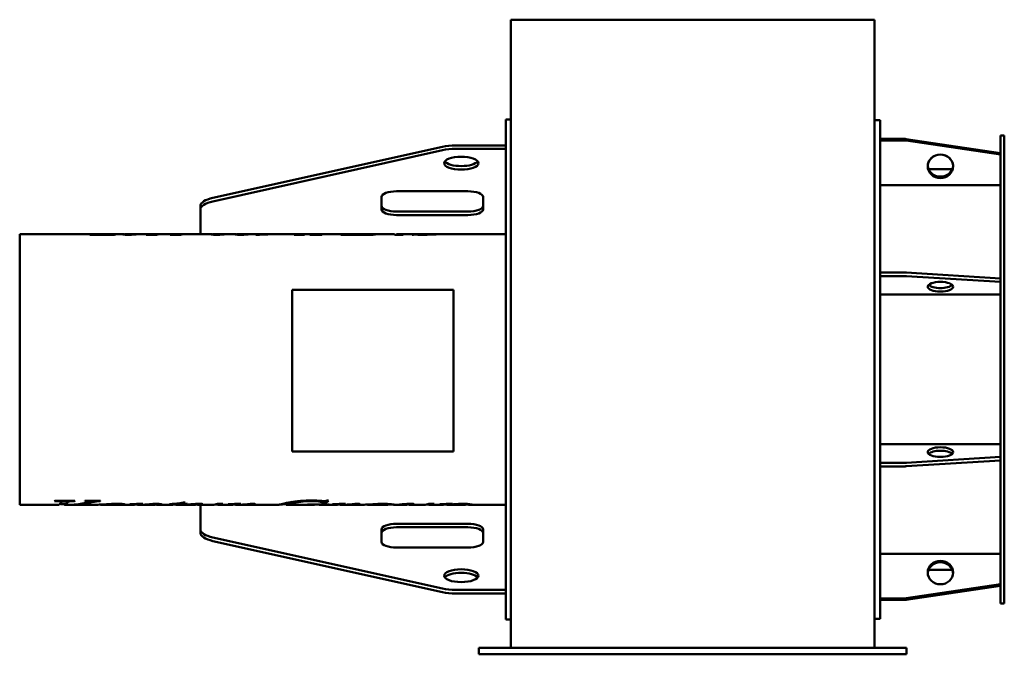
# Model space of a CAD drawing. Header units: millimetres. Extents: x 243 to 1017, y 196 to 695.
import ezdxf

# ---------------------------------------------------------------- set-up
doc = ezdxf.new("R2010")
doc.units = ezdxf.units.MM
doc.header["$LTSCALE"] = 3
doc.layers.add('Widoczne (ISO)', color=7, linetype='Continuous', lineweight=50)

msp = doc.modelspace()

# ---------------------------------------------------------------- linework, layer by layer
at = {"layer": 'Widoczne (ISO)'}
for p, q in [((629.05, 695), (629.05, 640.13)), ((915.05, 695), (629.05, 695)), ((915.05, 640.13), (915.05, 695)), ((629.05, 640.13), (629.05, 388.59)), ((915.05, 388.59), (915.05, 640.13)), ((625.05, 616.5), (625.05, 223.5)), ((625.05, 616.5), (629.05, 616.5)), ((919.55, 616), (915.05, 616)), ((919.55, 224), (919.55, 616)), ((1014.05, 236), (1014.05, 604)), ((1017.05, 604), (1014.05, 604)), ((1017.05, 236), (1017.05, 604)), ((625.05, 596.19), (585.55, 596.19)), ((939.07, 601.19), (919.55, 601.19)), ((919.55, 600.04), (939.07, 600.04)), ((1014.05, 590.11), (940.02, 601.12)), ((940.02, 599.97), (1014.05, 588.96)), ((394.83, 554.93), (575.33, 595.14)), ((575.33, 592.36), (394.83, 552.15)), ((625.05, 593.41), (585.55, 593.41)), ((957.49, 577.5), (976.11, 577.5)), ((539.32, 560.09), (595.32, 560.09)), ((1014.05, 564.94), (919.55, 564.94)), ((527.32, 545.85), (527.32, 555.59)), ((607.32, 555.59), (607.32, 545.85)), ((385.05, 548.49), (385.05, 545.71)), ((385.05, 545.71), (385.05, 538.73)), ((539.32, 544.14), (595.32, 544.14)), ((385.05, 538.73), (385.05, 535.95)), ((385.05, 526.45), (385.05, 535.95)), ((595.32, 541.36), (539.32, 541.36)), ((242.95, 526.45), (242.95, 313.55)), ((309.03, 526.45), (242.95, 526.45)), ((322.96, 526.45), (312.27, 526.45)), ((334.71, 526.45), (326.22, 526.45)), ((345.55, 526.45), (338.13, 526.45)), ((364.45, 526.45), (350.06, 526.45)), ((392.22, 526.45), (368.95, 526.45)), ((403.97, 526.45), (395.49, 526.45)), ((411.11, 526.45), (407.39, 526.45)), ((422.86, 526.45), (414.38, 526.45)), ((432.67, 526.45), (426.29, 526.45)), ((439.86, 526.45), (436.35, 526.45)), ((440.01, 526.3), (440.01, 526.45)), ((440.89, 526.35), (440.89, 526.45)), ((473.53, 526.45), (444.19, 526.45)), ((474.22, 526.44), (474.22, 526.45)), ((476.78, 526.45), (475.63, 526.45)), ((477.1, 525.95), (477.1, 526.44)), ((477.14, 525.95), (477.14, 526.44)), ((506.32, 526.45), (480.02, 526.45)), ((520.93, 526.45), (509.55, 526.45)), ((526.69, 526.45), (524.22, 526.45)), ((536.75, 526.45), (528.29, 526.45)), ((542.21, 526.45), (539.92, 526.45)), ((571.43, 526.45), (543.61, 526.45)), ((553.26, 526.41), (553.94, 526.41)), ((553.26, 526.01), (553.26, 526.41)), ((625.05, 526.45), (575.07, 526.45)), ((317.32, 525.95), (298.12, 525.95)), ((300.18, 526.39), (300.85, 526.39)), ((300.18, 525.95), (300.18, 526.39)), ((300.51, 525.95), (300.51, 526.27)), ((304.49, 526.09), (306.55, 526.09)), ((306.55, 525.95), (306.55, 526.09)), ((309.74, 526.09), (311.17, 526.09)), ((309.74, 525.95), (309.74, 526.09)), ((318.4, 526.39), (319.07, 526.39)), ((318.4, 526.27), (318.4, 526.39)), ((325.57, 525.99), (325.57, 526.29)), ((350.61, 525.95), (342.26, 525.95)), ((343.11, 526.2), (350.65, 526.2)), ((343.11, 525.95), (343.11, 526.2)), ((350.65, 525.96), (350.65, 526.2)), ((352.02, 526.21), (352.02, 526.37)), ((369.5, 525.95), (361.15, 525.95)), ((362.01, 526.2), (369.54, 526.2)), ((362.01, 525.95), (362.01, 526.2)), ((369.54, 525.96), (369.54, 526.2)), ((370.91, 526.21), (370.91, 526.37)), ((394.83, 525.99), (394.83, 526.29)), ((413.72, 525.99), (413.72, 526.29)), ((428.65, 525.97), (428.65, 525.9)), ((466.77, 525.95), (458.74, 525.95)), ((458.92, 525.95), (458.92, 526.02)), ((462.95, 525.95), (462.95, 526.15)), ((465.56, 525.95), (465.56, 526.11)), ((466.54, 526.22), (466.54, 526.32)), ((480.45, 525.95), (471.03, 525.95)), ((471.22, 525.95), (471.22, 526.02)), ((472.95, 525.95), (472.95, 526.04)), ((478, 525.95), (478, 526.14)), ((480.31, 526.02), (480.67, 526.02)), ((514.6, 525.95), (495.4, 525.95)), ((497.46, 526.39), (498.14, 526.39)), ((497.46, 525.95), (497.46, 526.39)), ((497.79, 525.95), (497.79, 526.27)), ((501.77, 526.09), (503.84, 526.09)), ((503.84, 525.95), (503.84, 526.09)), ((507.02, 526.09), (508.45, 526.09)), ((507.02, 525.95), (507.02, 526.09)), ((514.87, 526.02), (514.87, 525.95)), ((520.77, 525.95), (514.87, 525.95)), ((515.68, 526.39), (516.36, 526.39)), ((515.68, 526.27), (515.68, 526.39)), ((517.19, 525.95), (517.19, 526.04)), ((519.42, 525.95), (519.42, 526.32)), ((522.61, 526.17), (522.61, 526.3)), ((544.3, 525.95), (537.99, 525.95)), ((540.6, 525.95), (540.6, 526.3)), ((541.28, 525.95), (541.28, 526.15)), ((552.08, 525.9), (551.41, 525.9)), ((553.78, 526.02), (553.78, 526.33)), ((939.07, 496.2), (919.55, 496.2)), ((1014.05, 491.61), (940.02, 496.17)), ((919.55, 493.43), (939.07, 493.43)), ((940.02, 493.4), (1014.05, 488.84)), ((457.07, 355.57), (457.07, 482.57)), ((457.07, 482.57), (584.07, 482.57)), ((584.07, 482.57), (584.07, 355.57)), ((1014.05, 478.89), (919.55, 478.89)), ((629.05, 201), (629.05, 388.59)), ((915.05, 388.59), (915.05, 201)), ((919.55, 361.11), (1014.05, 361.11)), ((584.07, 355.57), (457.07, 355.57)), ((1014.05, 351.16), (940.02, 346.6)), ((940.02, 343.83), (1014.05, 348.39)), ((939.07, 346.57), (919.55, 346.57)), ((919.55, 343.8), (939.07, 343.8)), ((273.44, 313.55), (242.95, 313.55)), ((271.4, 316.45), (270.32, 316.45)), ((270.62, 316.71), (286.43, 316.71)), ((278.56, 314.55), (274.88, 314.55)), ((275.49, 316.71), (275.49, 315.78)), ((278.07, 314.55), (278.07, 313.66)), ((281.65, 313.55), (278.56, 313.55)), ((281.04, 316.71), (281.04, 315.95)), ((302.78, 313.55), (284.01, 313.55)), ((286.11, 316.71), (286.11, 316.45)), ((294.47, 316.71), (306.47, 316.71)), ((297.32, 316.71), (297.32, 315.99)), ((303.89, 316.71), (303.89, 316.33)), ((306.17, 316.71), (306.17, 316.45)), ((306.4, 313.72), (306.4, 313.68)), ((306.57, 313.73), (306.57, 313.59)), ((306.76, 313.75), (306.76, 313.56)), ((313.36, 313.55), (307.17, 313.55)), ((331.68, 313.55), (318.38, 313.55)), ((321.5, 314.29), (321.5, 313.89)), ((329.83, 314.11), (329.83, 314)), ((333.92, 314.19), (333.92, 313.89)), ((335.91, 314.23), (335.91, 313.55)), ((336.35, 313.55), (336.09, 313.55)), ((347.67, 313.55), (338.32, 313.55)), ((349.9, 314.3), (349.9, 313.84)), ((362.29, 313.55), (352.28, 313.55)), ((365.36, 314.03), (360.85, 314.03)), ((364.74, 313.86), (364.74, 313.8)), ((365.36, 314.35), (365.36, 314.03)), ((379.35, 313.55), (366.97, 313.55)), ((370.09, 315.01), (370.09, 314.03)), ((374.28, 314.03), (370.09, 314.03)), ((370.68, 315.03), (370.16, 315.03)), ((370.68, 315.15), (370.68, 314.23)), ((370.68, 314.23), (374.77, 314.23)), ((371.76, 315.43), (373.07, 315.43)), ((374.28, 314.23), (374.28, 314.03)), ((376.21, 313.82), (376.21, 313.7)), ((381.99, 314.25), (381.99, 313.9)), ((393.66, 313.55), (384.08, 313.55)), ((385.05, 304.05), (385.05, 313.55)), ((394.74, 313.57), (394.74, 313.55)), ((398.2, 314.23), (402.68, 314.23)), ((409.02, 313.55), (399.05, 313.55)), ((407.12, 314.13), (407.12, 314.02)), ((410.78, 314.19), (410.78, 314)), ((411.21, 314.2), (411.21, 313.92)), ((411.86, 314.21), (411.86, 313.73)), ((412.71, 314.23), (412.71, 313.56)), ((413.71, 313.55), (413.18, 313.55)), ((446.64, 313.55), (415.16, 313.55)), ((419.31, 313.84), (419.31, 313.7)), ((423.4, 314.19), (423.4, 313.79)), ((427.19, 314.28), (427.19, 313.76)), ((452.51, 314.55), (450.49, 314.55)), ((452.51, 314.56), (452.51, 313.56)), ((474.46, 313.55), (452.54, 313.55)), ((470.06, 313.67), (469.25, 313.67)), ((469.57, 313.72), (486.17, 313.72)), ((474.08, 313.72), (474.08, 313.63)), ((474.83, 313.72), (474.83, 313.58)), ((491.27, 313.55), (479.76, 313.55)), ((482.87, 314.51), (481.79, 314.51)), ((482.06, 315.98), (482.06, 315)), ((482.87, 315.5), (482.06, 315.5)), ((482.87, 315.5), (482.87, 314.51)), ((484.77, 316.93), (485.85, 316.93)), ((485.88, 313.72), (485.88, 313.67)), ((489.38, 314.13), (489.38, 314.02)), ((493.04, 314.19), (493.04, 314)), ((493.46, 314.2), (493.46, 313.92)), ((494.11, 314.21), (494.11, 313.73)), ((494.96, 314.23), (494.96, 313.56)), ((495.96, 313.55), (495.44, 313.55)), ((512.28, 313.55), (497.42, 313.55)), ((501.57, 313.84), (501.57, 313.7)), ((505.65, 314.19), (505.65, 313.79)), ((509.44, 314.28), (509.44, 313.76)), ((531.95, 313.55), (517.46, 313.55)), ((532.64, 314.2), (532.64, 313.69)), ((545.6, 313.55), (537.12, 313.55)), ((542.45, 313.82), (542.45, 313.7)), ((548.23, 314.25), (548.23, 313.9)), ((559.9, 313.55), (550.32, 313.55)), ((560.98, 313.57), (560.98, 313.55)), ((564.44, 314.23), (568.92, 314.23)), ((575.2, 313.55), (565.29, 313.55)), ((573.23, 314.14), (573.23, 314.02)), ((577.48, 314.21), (577.48, 313.9)), ((592.95, 313.55), (579.76, 313.55)), ((581.34, 314.27), (581.34, 313.71)), ((593.72, 314.28), (593.72, 313.68)), ((625.05, 313.55), (597.72, 313.55)), ((385.05, 301.27), (385.05, 304.05)), ((385.05, 294.29), (385.05, 301.27)), ((385.05, 294.29), (385.05, 291.51)), ((539.32, 298.64), (595.32, 298.64)), ((595.32, 295.86), (539.32, 295.86)), ((394.83, 287.85), (575.33, 247.64)), ((527.32, 284.41), (527.32, 294.15)), ((607.32, 294.15), (607.32, 284.41)), ((575.33, 244.86), (394.83, 285.07)), ((595.32, 279.91), (539.32, 279.91)), ((919.55, 275.06), (1014.05, 275.06)), ((957.49, 262.5), (976.11, 262.5)), ((1014.05, 251.04), (940.02, 240.03)), ((1014.05, 249.89), (940.02, 238.88)), ((940.02, 238.88), (1014.05, 249.89)), ((585.55, 246.59), (625.05, 246.59)), ((585.55, 243.81), (625.05, 243.81)), ((939.07, 239.96), (919.55, 239.96)), ((939.07, 238.81), (919.55, 238.81)), ((919.55, 238.81), (939.07, 238.81)), ((1017.05, 236), (1014.05, 236)), ((625.05, 223.5), (629.05, 223.5)), ((919.55, 224), (915.05, 224)), ((604.05, 201), (610.05, 201)), ((604.05, 201), (604.05, 196)), ((610.05, 196), (604.05, 196)), ((610.05, 201), (934.05, 201)), ((610.05, 196), (934.05, 196)), ((934.05, 201), (940.05, 201)), ((940.05, 196), (934.05, 196)), ((940.05, 196), (940.05, 201))]:
    msp.add_line(p, q, dxfattribs=at)
for centre, major_axis, ratio, start_param, end_param in [((585.55, 588.7), (-20, 0), 0.374607, 4.712389, 5.248851), ((939.07, 595.65), (-6, 0), 0.92388, 4.552687, 4.712389), ((939.07, 594.5), (6, 0), 0.92388, 1.411094, 1.570796), ((585.55, 585.92), (20, 0), 0.374607, 1.570796, 2.107258), ((966.8, 579.72), (10, 0), 0.92388, 0.062174, 3.079418), ((590.05, 584.95), (-13.5, 0), 0.374607, 0.2786, 2.862993), ((966.8, 580.87), (-10, 0), 0.92388, 0.062172, 3.079421), ((539.32, 555.59), (-12, 0), 0.374607, 4.712389, 6.283185), ((595.32, 555.59), (12, 0), 0.374607, 0, 1.570796), ((405.05, 548.49), (-20, 0), 0.374607, 5.248851, 6.283185), ((405.05, 545.71), (-20, 0), 0.374607, 5.248851, 6.283185), ((539.32, 548.63), (-12, 0), 0.374607, 0, 1.570796), ((539.32, 545.85), (-12, 0), 0.374607, 0, 1.570796), ((595.32, 548.63), (12, 0), 0.374607, 4.712389, 6.283185), ((595.32, 545.85), (12, 0), 0.374607, 4.712389, 6.283185), ((939.07, 493.9), (-6, 0), 0.382683, 4.552687, 4.712389), ((939.07, 491.13), (6, 0), 0.382683, 1.411094, 1.570796), ((966.8, 487.78), (-10, 0), 0.382683, 0.370554, 2.771038), ((966.8, 352.22), (10, 0), 0.382683, 0.370554, 2.771038), ((939.07, 348.87), (-6, 0), 0.382683, 1.570796, 1.730498), ((939.07, 346.1), (6, 0), 0.382683, 4.712389, 4.872091), ((405.05, 294.29), (-20, 0), 0.374607, 0, 1.034334), ((539.32, 294.15), (-12, 0), 0.374607, 4.712389, 6.283185), ((539.32, 291.37), (-12, 0), 0.374607, 4.712389, 6.283185), ((595.32, 294.15), (12, 0), 0.374607, 0, 1.570796), ((595.32, 291.37), (12, 0), 0.374607, 0, 1.570796), ((405.05, 291.51), (-20, 0), 0.374607, 0, 1.034334), ((539.32, 284.41), (-12, 0), 0.374607, 0, 1.570796), ((595.32, 284.41), (12, 0), 0.374607, 4.712389, 6.283185), ((966.8, 259.13), (10, 0), 0.92388, 0.062172, 3.079421), ((590.05, 255.05), (13.5, 0), 0.374607, 0.2786, 2.862993), ((966.8, 259.13), (-10, 0), 0.92388, 5.910136, 6.221011), ((966.8, 259.13), (10, 0), 0.92388, 0.062174, 0.37305), ((585.55, 254.08), (-20, 0), 0.374607, 1.034334, 1.570796), ((585.55, 251.3), (20, 0), 0.374607, 4.175927, 4.712389), ((939.07, 245.5), (-6, 0), 0.92388, 1.570796, 1.730498), ((939.07, 244.35), (-6, 0), 0.92388, 1.570796, 1.730498), ((939.07, 244.35), (6, 0), 0.92388, 4.712389, 4.872091)]:
    msp.add_ellipse(centre, major_axis=major_axis, ratio=ratio, start_param=start_param, end_param=end_param, dxfattribs=at)
for centre, major_axis, ratio in [((966.8, 579.72), (10, 0), 0.92388), ((590.05, 582.17), (13.5, 0), 0.374607), ((966.8, 485.01), (10, 0), 0.382683), ((966.8, 354.99), (10, 0), 0.382683), ((966.8, 260.28), (10, 0), 0.92388), ((590.05, 257.83), (13.5, 0), 0.374607)]:
    msp.add_ellipse(centre, major_axis=major_axis, ratio=ratio, dxfattribs=at)
for points in [[(306.55, 526.09), (307.91, 526.49), (309.27, 526.56), (310.64, 526.3)], [(312.27, 526.45), (311.43, 526.45), (310.58, 526.33), (309.74, 526.09)], [(326.22, 526.45), (325.79, 526.45), (325.57, 526.38), (325.57, 526.29)], [(337.6, 526.44), (336.32, 526.39), (334.7, 526.21), (332.74, 526.06)], [(335.07, 526.44), (335.41, 526.42), (335.69, 526.38), (335.9, 526.33)], [(338.13, 526.45), (337.97, 526.45), (337.79, 526.45), (337.6, 526.44)], [(347.36, 526.42), (346.58, 526.44), (345.98, 526.45), (345.55, 526.45)], [(352.02, 526.37), (350.02, 526.38), (348.46, 526.4), (347.36, 526.42)], [(354.57, 526.44), (353.25, 526.4), (351.93, 526.24), (350.61, 525.95)], [(366.25, 526.42), (365.47, 526.44), (364.87, 526.45), (364.45, 526.45)], [(370.91, 526.37), (368.91, 526.38), (367.36, 526.4), (366.25, 526.42)], [(373.46, 526.44), (372.14, 526.4), (370.82, 526.24), (369.5, 525.95)], [(395.49, 526.45), (395.05, 526.45), (394.83, 526.38), (394.83, 526.29)], [(406.86, 526.44), (405.58, 526.39), (403.96, 526.21), (402, 526.06)], [(404.33, 526.44), (404.67, 526.42), (404.95, 526.38), (405.16, 526.33)], [(407.39, 526.45), (407.23, 526.45), (407.06, 526.45), (406.86, 526.44)], [(414.38, 526.45), (413.94, 526.45), (413.72, 526.38), (413.72, 526.29)], [(425.75, 526.44), (424.47, 526.39), (422.85, 526.21), (420.89, 526.06)], [(423.22, 526.44), (423.56, 526.42), (423.84, 526.38), (424.05, 526.33)], [(426.29, 526.45), (426.13, 526.45), (425.95, 526.45), (425.75, 526.44)], [(440.01, 526.45), (438.67, 526.44), (437.59, 526.44), (436.74, 526.44)], [(440.89, 526.45), (441.33, 526.44), (441.72, 526.42), (442.05, 526.4)], [(466.54, 526.32), (469.1, 526.41), (471.66, 526.46), (474.22, 526.45)], [(475.63, 526.45), (473.16, 526.45), (470.69, 526.4), (468.22, 526.3)], [(475.22, 526.32), (475.85, 526.42), (476.47, 526.47), (477.1, 526.44)], [(477.1, 526.44), (477.11, 526.44), (477.13, 526.44), (477.14, 526.44)], [(477.14, 526.44), (477.55, 526.42), (477.96, 526.37), (478.38, 526.3)], [(480.02, 526.45), (479.51, 526.45), (479, 526.41), (478.49, 526.32)], [(503.84, 526.09), (505.2, 526.49), (506.56, 526.56), (507.92, 526.3)], [(509.55, 526.45), (508.71, 526.45), (507.87, 526.33), (507.02, 526.09)], [(519.42, 526.32), (520.48, 526.5), (521.54, 526.49), (522.61, 526.3)], [(528.29, 526.45), (525.78, 526.45), (523.28, 526.28), (520.77, 525.95)], [(522.61, 526.3), (524.23, 526.42), (525.86, 526.47), (527.49, 526.44)], [(524.22, 526.45), (523.69, 526.45), (523.15, 526.4), (522.61, 526.3)], [(537.99, 525.95), (537.57, 526.28), (537.16, 526.45), (536.75, 526.45)], [(538.67, 525.95), (539.31, 526.46), (539.96, 526.58), (540.6, 526.3)], [(540.6, 526.3), (541.37, 526.44), (542.14, 526.48), (542.91, 526.42)], [(543.61, 526.45), (542.83, 526.45), (542.05, 526.35), (541.28, 526.15)], [(551.41, 525.9), (552.03, 526.16), (552.65, 526.34), (553.26, 526.41)], [(553.94, 526.41), (553.83, 526.38), (553.78, 526.35), (553.78, 526.33)], [(569.32, 526.37), (571.2, 526.47), (572.18, 526.49), (572.24, 526.34)], [(298.12, 525.95), (298.81, 526.17), (299.49, 526.31), (300.18, 526.39)], [(300.85, 526.39), (300.62, 526.35), (300.51, 526.31), (300.51, 526.27)], [(300.51, 526.27), (300.51, 526.21), (300.78, 526.16), (301.32, 526.13)], [(301.32, 526.13), (301.73, 526.1), (302.79, 526.09), (304.49, 526.09)], [(319.07, 526.39), (318.49, 526.31), (317.9, 526.17), (317.32, 525.95)], [(332.74, 526.06), (331.44, 525.96), (330, 525.9), (328.41, 525.9)], [(342.26, 525.95), (342.54, 526.05), (342.83, 526.13), (343.11, 526.2)], [(350.65, 526.2), (351.11, 526.27), (351.56, 526.33), (352.02, 526.37)], [(361.15, 525.95), (361.43, 526.05), (361.72, 526.13), (362.01, 526.2)], [(369.54, 526.2), (370, 526.27), (370.46, 526.33), (370.91, 526.37)], [(402, 526.06), (400.7, 525.96), (399.26, 525.9), (397.67, 525.9)], [(420.89, 526.06), (419.6, 525.96), (418.15, 525.9), (416.56, 525.9)], [(433.39, 526), (432.11, 525.95), (430.53, 525.92), (428.65, 525.9)], [(458.74, 525.95), (458.8, 525.98), (458.86, 526), (458.92, 526.02)], [(462.95, 526.15), (463.14, 526.16), (464.33, 526.23), (466.54, 526.32)], [(465.89, 526.17), (465.67, 526.15), (465.56, 526.13), (465.56, 526.11)], [(468.22, 526.3), (467.03, 526.26), (466.25, 526.21), (465.89, 526.17)], [(466.95, 526.02), (466.89, 526), (466.83, 525.98), (466.77, 525.95)], [(471.03, 525.95), (471.1, 525.98), (471.16, 526), (471.22, 526.02)], [(471.22, 526.02), (471.99, 526.02), (472.57, 526.02), (472.95, 526.04)], [(478.49, 526.32), (478.16, 526.26), (478, 526.2), (478, 526.14)], [(480.67, 526.02), (480.6, 526), (480.53, 525.98), (480.45, 525.95)], [(495.4, 525.95), (496.09, 526.17), (496.78, 526.31), (497.46, 526.39)], [(498.14, 526.39), (497.91, 526.35), (497.79, 526.31), (497.79, 526.27)], [(497.79, 526.27), (497.79, 526.21), (498.06, 526.16), (498.61, 526.13)], [(498.61, 526.13), (499.02, 526.1), (500.07, 526.09), (501.77, 526.09)], [(516.36, 526.39), (515.77, 526.31), (515.19, 526.17), (514.6, 525.95)], [(514.87, 526.02), (516.19, 526.02), (516.96, 526.03), (517.19, 526.04)], [(544.48, 526.02), (544.42, 526), (544.36, 525.98), (544.3, 525.95)], [(554.98, 525.98), (554.39, 526.01), (553.97, 526.02), (553.69, 526.02)], [(559.84, 525.9), (558.06, 525.9), (556.44, 525.93), (554.98, 525.98)], [(559.84, 526.02), (563.71, 526.02), (566.87, 526.22), (569.32, 526.37)], [(566.77, 526.05), (564.56, 525.95), (562.25, 525.9), (559.84, 525.9)], [(270.32, 316.45), (270.42, 316.54), (270.52, 316.62), (270.62, 316.71)], [(273.44, 313.55), (274.04, 313.55), (274.65, 314.08), (275.26, 315.13)], [(278.07, 313.86), (276.94, 313.97), (275.82, 314.12), (274.69, 314.3)], [(275.26, 315.13), (275.41, 315.43), (275.49, 315.66), (275.49, 315.78)], [(280.45, 315.24), (279.66, 313.83), (278.86, 313.3), (278.07, 313.66)], [(280.45, 316.22), (279.82, 315.11), (279.19, 314.55), (278.56, 314.55)], [(280.78, 316.71), (280.67, 316.58), (280.56, 316.41), (280.45, 316.22)], [(281.04, 315.95), (280.85, 315.86), (280.65, 315.6), (280.45, 315.24)], [(281.65, 313.55), (285.66, 313.55), (289.68, 313.97), (293.69, 314.81)], [(295.55, 314.71), (291.31, 313.86), (287.07, 313.48), (282.83, 313.56)], [(286.43, 316.71), (286.33, 316.62), (286.22, 316.54), (286.11, 316.45)], [(293.69, 314.81), (295.39, 315.17), (296.46, 315.48), (296.89, 315.66)], [(294.11, 316.45), (294.23, 316.54), (294.35, 316.62), (294.47, 316.71)], [(296.89, 315.66), (297.18, 315.78), (297.32, 315.89), (297.32, 315.99)], [(300.21, 316.71), (299.47, 316.55), (298.51, 316.32), (297.32, 316.06)], [(306.17, 316.45), (305.21, 316.43), (304.45, 316.39), (303.89, 316.33)], [(306.47, 316.71), (306.37, 316.62), (306.27, 316.54), (306.17, 316.45)], [(306.57, 313.59), (306.46, 313.61), (306.4, 313.65), (306.4, 313.68)], [(306.76, 313.59), (306.7, 313.59), (306.63, 313.59), (306.57, 313.59)], [(313.36, 313.55), (313.59, 313.55), (313.83, 313.55), (314.05, 313.55)], [(316.01, 313.55), (315.9, 313.55), (315.8, 313.56), (315.69, 313.56)], [(323.69, 313.62), (321.95, 313.55), (319.39, 313.54), (316.01, 313.55)], [(325.68, 313.88), (325.68, 313.75), (325.02, 313.67), (323.69, 313.62)], [(329.57, 314.1), (332.96, 314.17), (336.35, 314.23), (339.74, 314.31)], [(329.83, 314), (329.75, 314.03), (329.66, 314.07), (329.57, 314.1)], [(330.91, 314.01), (330.55, 314.01), (330.19, 314), (329.83, 314)], [(332.12, 314.03), (331.9, 314.03), (331.5, 314.02), (330.91, 314.01)], [(331.68, 313.55), (332.11, 313.55), (332.54, 313.58), (332.97, 313.64)], [(332.97, 313.64), (333.6, 313.74), (333.92, 313.85), (333.92, 313.89)], [(335.91, 313.62), (335.13, 313.67), (334.45, 313.74), (333.88, 313.86)], [(339.74, 314.31), (338.46, 313.78), (337.19, 313.53), (335.91, 313.55)], [(348.46, 313.95), (347.87, 313.95), (347.15, 313.93), (346.3, 313.89)], [(347.67, 313.55), (348.16, 313.55), (348.66, 313.58), (349.15, 313.64)], [(349.15, 313.64), (349.65, 313.71), (349.9, 313.78), (349.9, 313.84)], [(353.66, 313.63), (352.39, 313.48), (351.13, 313.54), (349.86, 313.8)], [(354.6, 313.92), (354.6, 313.82), (354.29, 313.71), (353.66, 313.63)], [(360.85, 314.03), (360.94, 314.07), (361.04, 314.11), (361.14, 314.15)], [(362.29, 313.55), (363.32, 313.55), (364.34, 313.71), (365.36, 314.03)], [(364.74, 313.8), (364.69, 313.81), (364.65, 313.81), (364.61, 313.82)], [(370.09, 314.03), (368.31, 313.48), (366.52, 313.4), (364.74, 313.8)], [(369.9, 314.97), (369.13, 314.75), (368.35, 314.61), (367.57, 314.57)], [(373.07, 315.43), (372.27, 314.93), (371.48, 314.53), (370.68, 314.23)], [(374.77, 314.23), (374.6, 314.16), (374.44, 314.09), (374.28, 314.03)], [(375.29, 313.74), (376.9, 313.88), (378.6, 314.05), (380.39, 314.16)], [(376.21, 313.7), (375.9, 313.72), (375.6, 313.73), (375.29, 313.74)], [(379.35, 313.55), (379.86, 313.55), (380.37, 313.58), (380.88, 313.65)], [(380.39, 314.16), (381.76, 314.25), (383.03, 314.31), (384.18, 314.31)], [(380.88, 313.65), (381.62, 313.74), (381.99, 313.85), (381.99, 313.9)], [(382.25, 313.68), (382.03, 313.71), (381.84, 313.75), (381.67, 313.78)], [(385.49, 313.63), (384.41, 313.51), (383.33, 313.53), (382.25, 313.68)], [(386.86, 314), (386.86, 313.9), (386.4, 313.73), (385.49, 313.63)], [(394.74, 313.55), (394.58, 313.55), (394.43, 313.55), (394.28, 313.56)], [(397.28, 313.71), (397.11, 313.74), (396.96, 313.77), (396.82, 313.81)], [(402.68, 314.23), (400.88, 313.56), (399.08, 313.38), (397.28, 313.71)], [(397.51, 313.98), (397.74, 314.05), (397.97, 314.13), (398.2, 314.23)], [(406.73, 314.12), (410.09, 314.18), (413.46, 314.24), (416.83, 314.31)], [(407.12, 314.02), (406.99, 314.05), (406.86, 314.09), (406.73, 314.12)], [(409.28, 314.04), (408.89, 314.04), (408.17, 314.03), (407.12, 314.02)], [(409.02, 313.55), (409.43, 313.55), (409.84, 313.58), (410.26, 313.64)], [(410.78, 314), (410.39, 314.03), (409.89, 314.04), (409.28, 314.04)], [(410.26, 313.64), (410.89, 313.72), (411.21, 313.85), (411.21, 313.92)], [(411.21, 313.92), (411.21, 313.95), (411.06, 313.98), (410.78, 314)], [(411.86, 313.73), (411.59, 313.78), (411.35, 313.82), (411.16, 313.86)], [(412.71, 313.63), (412.4, 313.66), (412.12, 313.69), (411.86, 313.73)], [(416.83, 314.31), (415.45, 313.74), (414.08, 313.49), (412.71, 313.56)], [(413.71, 313.55), (416.8, 313.54), (419.61, 313.87), (422.15, 314.09)], [(419.31, 313.7), (417.8, 313.61), (416.17, 313.53), (414.43, 313.56)], [(421.63, 313.85), (421.11, 313.83), (420.33, 313.77), (419.31, 313.7)], [(422.58, 313.86), (422.23, 313.86), (421.91, 313.86), (421.63, 313.85)], [(422.15, 314.09), (423.77, 314.22), (425.07, 314.31), (426.08, 314.31)], [(423.13, 313.85), (422.98, 313.86), (422.8, 313.86), (422.58, 313.86)], [(423.4, 313.79), (423.35, 313.82), (423.26, 313.84), (423.13, 313.85)], [(427.19, 313.76), (426.73, 313.71), (426.05, 313.69), (425.16, 313.69)], [(428.2, 314.06), (428.2, 313.94), (427.86, 313.84), (427.19, 313.76)], [(457.19, 315.79), (454.07, 315.1), (452.51, 314.61), (452.51, 314.56)], [(457.19, 314.8), (454.07, 314.11), (452.51, 313.61), (452.51, 313.56)], [(452.51, 313.56), (452.51, 313.55), (452.52, 313.55), (452.54, 313.55)], [(472.35, 316.45), (466.16, 316.45), (461.11, 315.67), (457.19, 314.8)], [(461.27, 316.33), (464.8, 316.71), (468.49, 316.93), (472.35, 316.93)], [(469.25, 313.67), (469.35, 313.68), (469.46, 313.7), (469.57, 313.72)], [(474.08, 313.63), (473.25, 313.65), (471.91, 313.67), (470.06, 313.67)], [(472.35, 316.93), (475.2, 316.93), (477.8, 316.81), (480.13, 316.58)], [(474.83, 313.58), (474.83, 313.6), (474.58, 313.61), (474.08, 313.63)], [(474.46, 313.55), (474.71, 313.55), (474.83, 313.56), (474.83, 313.58)], [(479.18, 313.57), (478.78, 313.59), (478.37, 313.65), (477.97, 313.72)], [(480.78, 313.58), (480.45, 313.57), (479.92, 313.52), (479.18, 313.57)], [(480.13, 316.58), (481.06, 316.5), (481.75, 316.45), (482.19, 316.45)], [(482.06, 315.98), (482.06, 316.15), (481.82, 316.32), (481.35, 316.49)], [(481.79, 314.51), (481.97, 314.71), (482.06, 314.88), (482.06, 315)], [(485.85, 316.93), (484.86, 315.88), (483.86, 315.07), (482.87, 314.51)], [(484.85, 316.93), (484.19, 316.35), (483.53, 315.87), (482.87, 315.5)], [(486.17, 313.72), (486.08, 313.7), (485.98, 313.68), (485.88, 313.67)], [(488.98, 314.12), (492.35, 314.18), (495.72, 314.24), (499.08, 314.31)], [(489.38, 314.02), (489.25, 314.05), (489.11, 314.09), (488.98, 314.12)], [(491.53, 314.04), (491.14, 314.04), (490.42, 314.03), (489.38, 314.02)], [(491.27, 313.55), (491.68, 313.55), (492.1, 313.58), (492.51, 313.64)], [(493.04, 314), (492.64, 314.03), (492.14, 314.04), (491.53, 314.04)], [(492.51, 313.64), (493.14, 313.72), (493.46, 313.85), (493.46, 313.92)], [(493.46, 313.92), (493.46, 313.95), (493.32, 313.98), (493.04, 314)], [(494.11, 313.73), (493.84, 313.78), (493.61, 313.82), (493.41, 313.86)], [(494.96, 313.63), (494.66, 313.66), (494.37, 313.69), (494.11, 313.73)], [(499.08, 314.31), (497.71, 313.74), (496.34, 313.49), (494.96, 313.56)], [(495.96, 313.55), (499.05, 313.54), (501.87, 313.87), (504.41, 314.09)], [(501.57, 313.7), (500.06, 313.61), (498.43, 313.53), (496.68, 313.56)], [(503.89, 313.85), (503.36, 313.83), (502.59, 313.77), (501.57, 313.7)], [(504.83, 313.86), (504.48, 313.86), (504.17, 313.86), (503.89, 313.85)], [(504.41, 314.09), (506.02, 314.22), (507.33, 314.31), (508.33, 314.31)], [(505.39, 313.85), (505.24, 313.86), (505.05, 313.86), (504.83, 313.86)], [(505.65, 313.79), (505.61, 313.82), (505.52, 313.84), (505.39, 313.85)], [(509.44, 313.76), (508.98, 313.71), (508.31, 313.69), (507.42, 313.69)], [(510.45, 314.06), (510.45, 313.94), (510.12, 313.84), (509.44, 313.76)], [(531.95, 313.55), (532.41, 313.55), (532.64, 313.6), (532.64, 313.69)], [(541.53, 313.74), (543.14, 313.88), (544.84, 314.05), (546.63, 314.16)], [(542.45, 313.7), (542.14, 313.72), (541.84, 313.73), (541.53, 313.74)], [(545.6, 313.55), (546.1, 313.55), (546.61, 313.58), (547.12, 313.65)], [(546.63, 314.16), (548, 314.25), (549.27, 314.31), (550.42, 314.31)], [(547.12, 313.65), (547.86, 313.74), (548.23, 313.85), (548.23, 313.9)], [(548.49, 313.68), (548.27, 313.71), (548.08, 313.75), (547.91, 313.78)], [(551.73, 313.63), (550.65, 313.51), (549.57, 313.53), (548.49, 313.68)], [(553.1, 314), (553.1, 313.9), (552.64, 313.73), (551.73, 313.63)], [(560.98, 313.55), (560.82, 313.55), (560.67, 313.55), (560.52, 313.56)], [(563.53, 313.71), (563.35, 313.74), (563.2, 313.77), (563.07, 313.81)], [(568.92, 314.23), (567.12, 313.56), (565.32, 313.38), (563.53, 313.71)], [(563.75, 313.98), (563.98, 314.05), (564.21, 314.13), (564.44, 314.23)], [(573.23, 314.14), (576.59, 314.19), (579.94, 314.25), (583.3, 314.31)], [(575.62, 314.04), (575.05, 314.04), (574.26, 314.04), (573.23, 314.02)], [(575.2, 313.55), (575.73, 313.55), (576.26, 313.6), (576.79, 313.69)], [(576.79, 313.69), (577.25, 313.78), (577.48, 313.86), (577.48, 313.9)], [(579.05, 313.57), (578.5, 313.61), (577.94, 313.7), (577.39, 313.84)], [(583.3, 314.31), (582.64, 314.04), (581.99, 313.84), (581.34, 313.71)], [(592.95, 313.55), (593.47, 313.55), (593.72, 313.59), (593.72, 313.68)], [(598.56, 313.68), (598.56, 313.47), (596.95, 313.51), (593.72, 313.81)]]:
    msp.add_open_spline(points, degree=3, dxfattribs=at)
for points, knots in [([(322.81, 526.42), (322.81, 526.48), (323.21, 526.45), (324.01, 526.34), (324.43, 526.28), (324.95, 526.2), (325.57, 526.1)], [0, 0, 0, 0, 1, 1, 1, 1.535137, 1.535137, 1.535137, 1.535137]), ([(328.41, 525.9), (326.83, 525.9), (325.5, 525.98), (324.42, 526.08), (323.35, 526.19), (322.81, 526.35), (322.81, 526.42)], [0, 0, 0, 0, 1, 1, 1, 2, 2, 2, 2]), ([(328.37, 526), (329.07, 526), (329.8, 526.02), (330.53, 526.07), (331.27, 526.12), (332.03, 526.22), (332.81, 526.31), (333.59, 526.4), (334.34, 526.48), (335.07, 526.44)], [0, 0, 0, 0, 1, 1, 1, 2, 2, 2, 3, 3, 3, 3]), ([(347.96, 526.41), (348.08, 526.42), (348.22, 526.43), (348.37, 526.43), (348.99, 526.45), (349.78, 526.45), (350.74, 526.45), (351.7, 526.45), (352.98, 526.44), (354.57, 526.44)], [0.746208, 0.746208, 0.746208, 0.746208, 1, 1, 1, 2, 2, 2, 3, 3, 3, 3]), ([(366.85, 526.41), (366.97, 526.42), (367.11, 526.43), (367.27, 526.43), (367.89, 526.45), (368.68, 526.45), (369.64, 526.45), (370.6, 526.45), (371.87, 526.44), (373.46, 526.44)], [0.746208, 0.746208, 0.746208, 0.746208, 1, 1, 1, 2, 2, 2, 3, 3, 3, 3]), ([(392.07, 526.42), (392.07, 526.48), (392.47, 526.45), (393.27, 526.34), (393.69, 526.28), (394.21, 526.2), (394.83, 526.1)], [0, 0, 0, 0, 1, 1, 1, 1.535137, 1.535137, 1.535137, 1.535137]), ([(397.67, 525.9), (396.09, 525.9), (394.76, 525.98), (393.69, 526.08), (392.61, 526.19), (392.07, 526.35), (392.07, 526.42)], [0, 0, 0, 0, 1, 1, 1, 2, 2, 2, 2]), ([(397.63, 526), (398.34, 526), (399.06, 526.02), (399.79, 526.07), (400.53, 526.12), (401.29, 526.22), (402.07, 526.31), (402.85, 526.4), (403.61, 526.48), (404.33, 526.44)], [0, 0, 0, 0, 1, 1, 1, 2, 2, 2, 3, 3, 3, 3]), ([(410.96, 526.42), (410.96, 526.48), (411.36, 526.45), (412.16, 526.34), (412.59, 526.28), (413.11, 526.2), (413.72, 526.1)], [0, 0, 0, 0, 1, 1, 1, 1.535137, 1.535137, 1.535137, 1.535137]), ([(416.56, 525.9), (414.98, 525.9), (413.65, 525.98), (412.58, 526.08), (411.5, 526.19), (410.96, 526.35), (410.96, 526.42)], [0, 0, 0, 0, 1, 1, 1, 2, 2, 2, 2]), ([(416.52, 526), (417.23, 526), (417.95, 526.02), (418.69, 526.07), (419.42, 526.12), (420.18, 526.22), (420.96, 526.31), (421.75, 526.4), (422.5, 526.48), (423.22, 526.44)], [0, 0, 0, 0, 1, 1, 1, 2, 2, 2, 3, 3, 3, 3]), ([(428.65, 525.97), (430.76, 526.02), (432.81, 526.12), (434.79, 526.22), (436.77, 526.32), (438.51, 526.42), (440.01, 526.45)], [0, 0, 0, 0, 1, 1, 1, 2, 2, 2, 2]), ([(436.74, 526.44), (435.18, 526.44), (433.84, 526.45), (432.74, 526.45), (432.71, 526.45), (432.69, 526.45), (432.67, 526.45)], [0, 0, 0, 0, 1, 1, 1, 1.021525, 1.021525, 1.021525, 1.021525]), ([(444.19, 526.45), (443.04, 526.45), (441.51, 526.38), (439.62, 526.29), (437.62, 526.19), (435.54, 526.08), (433.39, 526)], [1.054307, 1.054307, 1.054307, 1.054307, 2, 2, 2, 3, 3, 3, 3]), ([(434.95, 526.44), (435.1, 526.44), (435.28, 526.45), (435.48, 526.45), (436.2, 526.45), (437.07, 526.45), (438.09, 526.45)], [0.706526, 0.706526, 0.706526, 0.706526, 1, 1, 1, 2, 2, 2, 2]), ([(438.09, 526.45), (438.52, 526.45), (438.94, 526.45), (439.32, 526.45), (439.71, 526.45), (440.23, 526.45), (440.89, 526.45)], [0, 0, 0, 0, 1, 1, 1, 2, 2, 2, 2]), ([(575.07, 526.45), (574.93, 526.45), (574.77, 526.45), (574.6, 526.44), (573.69, 526.42), (572.56, 526.35), (571.2, 526.28), (569.84, 526.2), (568.36, 526.11), (566.77, 526.05)], [0.807664, 0.807664, 0.807664, 0.807664, 1, 1, 1, 2, 2, 2, 3, 3, 3, 3]), ([(311.17, 526.09), (312.67, 526.09), (313.88, 526.1), (314.79, 526.13), (315.71, 526.16), (316.46, 526.2), (317.02, 526.24), (317.59, 526.29), (318.05, 526.34), (318.4, 526.39)], [0, 0, 0, 0, 1, 1, 1, 2, 2, 2, 3, 3, 3, 3]), ([(325.57, 526.29), (325.57, 526.21), (325.85, 526.13), (326.41, 526.08), (326.96, 526.03), (327.62, 526), (328.37, 526)], [0, 0, 0, 0, 1, 1, 1, 2, 2, 2, 2]), ([(394.83, 526.29), (394.83, 526.21), (395.11, 526.13), (395.67, 526.08), (396.22, 526.03), (396.88, 526), (397.63, 526)], [0, 0, 0, 0, 1, 1, 1, 2, 2, 2, 2]), ([(413.72, 526.29), (413.72, 526.21), (414, 526.13), (414.56, 526.08), (415.12, 526.03), (415.77, 526), (416.52, 526)], [0, 0, 0, 0, 1, 1, 1, 2, 2, 2, 2]), ([(458.92, 526.02), (459.79, 526.03), (460.53, 526.05), (461.12, 526.07), (461.71, 526.09), (462.32, 526.11), (462.95, 526.15)], [0, 0, 0, 0, 1, 1, 1, 2, 2, 2, 2]), ([(465.56, 526.11), (465.56, 526.09), (465.68, 526.07), (465.91, 526.05), (466.14, 526.03), (466.49, 526.02), (466.95, 526.02)], [0, 0, 0, 0, 1, 1, 1, 2, 2, 2, 2]), ([(472.95, 526.04), (473.49, 526.06), (473.87, 526.09), (474.12, 526.12), (474.36, 526.15), (474.73, 526.24), (475.22, 526.32)], [0, 0, 0, 0, 1, 1, 1, 2, 2, 2, 2]), ([(478, 526.14), (478, 526.1), (478.16, 526.07), (478.47, 526.05), (478.78, 526.03), (479.39, 526.02), (480.31, 526.02)], [0, 0, 0, 0, 1, 1, 1, 2, 2, 2, 2]), ([(508.45, 526.09), (509.95, 526.09), (511.16, 526.1), (512.08, 526.13), (513, 526.16), (513.74, 526.2), (514.3, 526.24), (514.87, 526.29), (515.33, 526.34), (515.68, 526.39)], [0, 0, 0, 0, 1, 1, 1, 2, 2, 2, 3, 3, 3, 3]), ([(517.19, 526.04), (517.6, 526.06), (517.98, 526.09), (518.32, 526.13), (518.66, 526.17), (519.03, 526.25), (519.42, 526.32)], [0, 0, 0, 0, 1, 1, 1, 2, 2, 2, 2]), ([(541.28, 526.15), (541.68, 526.1), (542.07, 526.07), (542.44, 526.06), (542.81, 526.04), (543.49, 526.03), (544.48, 526.02)], [0, 0, 0, 0, 1, 1, 1, 2, 2, 2, 2]), ([(553.69, 526.02), (553.39, 526.02), (553.14, 526.01), (552.92, 526), (552.7, 525.98), (552.42, 525.95), (552.08, 525.9)], [0, 0, 0, 0, 1, 1, 1, 2, 2, 2, 2]), ([(553.78, 526.33), (553.78, 526.27), (554.31, 526.2), (555.39, 526.13), (556.46, 526.06), (557.95, 526.02), (559.84, 526.02)], [0, 0, 0, 0, 1, 1, 1, 2, 2, 2, 2]), ([(275.49, 315.78), (275.49, 315.96), (275.16, 316.12), (274.51, 316.25), (273.85, 316.38), (272.82, 316.45), (271.4, 316.45)], [0, 0, 0, 0, 1, 1, 1, 2, 2, 2, 2]), ([(286.11, 316.45), (284.39, 316.45), (283.21, 316.41), (282.58, 316.33), (281.95, 316.25), (281.43, 316.12), (281.04, 315.95)], [0, 0, 0, 0, 1, 1, 1, 2, 2, 2, 2]), ([(297.32, 315.99), (297.32, 316.1), (297.09, 316.2), (296.65, 316.29), (296.2, 316.38), (295.36, 316.43), (294.11, 316.45)], [0, 0, 0, 0, 1, 1, 1, 2, 2, 2, 2]), ([(303.89, 316.33), (302.8, 316.21), (301.72, 316.03), (300.65, 315.82), (299.58, 315.61), (297.88, 315.17), (295.55, 314.71)], [0, 0, 0, 0, 1, 1, 1, 2, 2, 2, 2]), ([(302.78, 313.55), (303.18, 313.55), (303.68, 313.56), (304.28, 313.59), (306.09, 313.68), (308.36, 313.87), (311.09, 314.03), (313.83, 314.19), (316.64, 314.31), (319.54, 314.31)], [0.670472, 0.670472, 0.670472, 0.670472, 1, 1, 1, 2, 2, 2, 3, 3, 3, 3]), ([(318.43, 314.14), (316.36, 314.14), (314.17, 314.01), (311.86, 313.85), (309.55, 313.69), (307.85, 313.5), (306.76, 313.56)], [0, 0, 0, 0, 1, 1, 1, 2, 2, 2, 2]), ([(314.05, 313.55), (316.53, 313.55), (318.4, 313.57), (319.64, 313.63), (320.88, 313.69), (321.5, 313.78), (321.5, 313.89)], [0, 0, 0, 0, 1, 1, 1, 2, 2, 2, 2]), ([(321.5, 313.89), (321.5, 313.95), (321.23, 314.01), (320.7, 314.06), (320.17, 314.11), (319.41, 314.14), (318.43, 314.14)], [0, 0, 0, 0, 1, 1, 1, 2, 2, 2, 2]), ([(319.54, 314.31), (321.63, 314.31), (323.18, 314.25), (324.18, 314.16), (325.18, 314.07), (325.68, 313.97), (325.68, 313.88)], [0, 0, 0, 0, 1, 1, 1, 2, 2, 2, 2]), ([(333.92, 313.89), (333.92, 313.92), (333.74, 313.95), (333.4, 313.98), (333.05, 314.01), (332.62, 314.03), (332.12, 314.03)], [0, 0, 0, 0, 1, 1, 1, 2, 2, 2, 2]), ([(336.35, 313.55), (340.06, 313.55), (342.92, 313.87), (344.93, 314.03), (347.02, 314.19), (349.04, 314.31), (350.98, 314.31)], [0.037632, 0.037632, 0.037632, 0.037632, 1, 1, 1, 2, 2, 2, 2]), ([(346.3, 313.89), (344.74, 313.82), (343.1, 313.71), (341.4, 313.63), (340.12, 313.57), (338.78, 313.53), (337.39, 313.56)], [0, 0, 0, 0, 1, 1, 1, 1.753854, 1.753854, 1.753854, 1.753854]), ([(349.9, 313.84), (349.9, 313.87), (349.76, 313.9), (349.47, 313.92), (349.19, 313.94), (348.85, 313.95), (348.46, 313.95)], [0, 0, 0, 0, 1, 1, 1, 2, 2, 2, 2]), ([(350.98, 314.31), (352.02, 314.31), (352.89, 314.26), (353.58, 314.18), (354.26, 314.11), (354.6, 314.01), (354.6, 313.92)], [0, 0, 0, 0, 1, 1, 1, 2, 2, 2, 2]), ([(361.14, 314.15), (363.32, 314.21), (365.16, 314.31), (366.66, 314.46), (368.17, 314.61), (369.87, 314.89), (371.76, 315.43)], [0, 0, 0, 0, 1, 1, 1, 2, 2, 2, 2]), ([(381.04, 313.97), (380.54, 313.97), (380.05, 313.96), (379.56, 313.93), (379.07, 313.91), (377.95, 313.81), (376.21, 313.7)], [0, 0, 0, 0, 1, 1, 1, 2, 2, 2, 2]), ([(381.99, 313.9), (381.99, 313.92), (381.89, 313.93), (381.7, 313.95), (381.5, 313.96), (381.28, 313.97), (381.04, 313.97)], [0, 0, 0, 0, 1, 1, 1, 2, 2, 2, 2]), ([(384.18, 314.31), (384.96, 314.31), (385.61, 314.27), (386.11, 314.21), (386.61, 314.15), (386.86, 314.07), (386.86, 314)], [0, 0, 0, 0, 1, 1, 1, 2, 2, 2, 2]), ([(393.66, 313.55), (393.7, 313.55), (393.75, 313.55), (393.79, 313.55), (394.96, 313.55), (396.21, 313.6), (397.51, 313.98)], [2.963982, 2.963982, 2.963982, 2.963982, 3, 3, 3, 4, 4, 4, 4]), ([(425.16, 313.69), (424.7, 313.69), (424.32, 313.69), (424, 313.71), (423.68, 313.73), (423.48, 313.75), (423.4, 313.79)], [0, 0, 0, 0, 1, 1, 1, 2, 2, 2, 2]), ([(426.08, 314.31), (426.73, 314.31), (427.25, 314.28), (427.63, 314.24), (428.01, 314.2), (428.2, 314.13), (428.2, 314.06)], [0, 0, 0, 0, 1, 1, 1, 2, 2, 2, 2]), ([(446.57, 313.56), (446.57, 313.61), (447.29, 313.82), (448.74, 314.16), (450.19, 314.49), (452, 314.9), (454.18, 315.29), (456.36, 315.68), (458.72, 316.04), (461.27, 316.33)], [0, 0, 0, 0, 1, 1, 1, 2, 2, 2, 3, 3, 3, 3]), ([(452.51, 314.15), (450.76, 314.01), (449.4, 313.85), (448.44, 313.73), (447.19, 313.58), (446.57, 313.52), (446.57, 313.56)], [1.235245, 1.235245, 1.235245, 1.235245, 2, 2, 2, 3, 3, 3, 3]), ([(482.06, 315), (482.06, 315.31), (481.19, 315.65), (479.47, 315.96), (477.75, 316.27), (475.38, 316.45), (472.35, 316.45)], [0, 0, 0, 0, 1, 1, 1, 2, 2, 2, 2]), ([(485.88, 313.67), (484.35, 313.66), (483.25, 313.66), (482.56, 313.64), (481.88, 313.63), (481.28, 313.6), (480.78, 313.58)], [0, 0, 0, 0, 1, 1, 1, 2, 2, 2, 2]), ([(482.19, 316.45), (482.67, 316.45), (483.08, 316.48), (483.43, 316.53), (483.78, 316.59), (484.22, 316.72), (484.77, 316.93)], [0, 0, 0, 0, 1, 1, 1, 2, 2, 2, 2]), ([(507.42, 313.69), (506.96, 313.69), (506.57, 313.69), (506.25, 313.71), (505.94, 313.73), (505.74, 313.75), (505.65, 313.79)], [0, 0, 0, 0, 1, 1, 1, 2, 2, 2, 2]), ([(508.33, 314.31), (508.98, 314.31), (509.5, 314.28), (509.88, 314.24), (510.26, 314.2), (510.45, 314.13), (510.45, 314.06)], [0, 0, 0, 0, 1, 1, 1, 2, 2, 2, 2]), ([(512.28, 313.55), (512.67, 313.55), (513.18, 313.57), (513.8, 313.6), (515.47, 313.69), (517.69, 313.87), (520.47, 314.03), (523.25, 314.2), (525.93, 314.31), (528.53, 314.31)], [0.625205, 0.625205, 0.625205, 0.625205, 1, 1, 1, 2, 2, 2, 3, 3, 3, 3]), ([(527.81, 314.13), (524.91, 314.13), (522.24, 313.86), (519.8, 313.67), (517.52, 313.49), (516.31, 313.52), (516.16, 313.75)], [0, 0, 0, 0, 1, 1, 1, 1.934075, 1.934075, 1.934075, 1.934075]), ([(532.64, 313.69), (532.64, 313.79), (532.2, 313.9), (531.3, 313.99), (530.41, 314.08), (529.25, 314.13), (527.81, 314.13)], [0, 0, 0, 0, 1, 1, 1, 2, 2, 2, 2]), ([(528.53, 314.31), (531.14, 314.31), (533.29, 314.19), (534.96, 314.03), (536.64, 313.87), (537.48, 313.7), (537.48, 313.61)], [0, 0, 0, 0, 1, 1, 1, 2, 2, 2, 2]), ([(537.48, 313.61), (537.48, 313.51), (536.7, 313.54), (535.13, 313.68), (534.42, 313.75), (533.59, 313.83), (532.64, 313.91)], [0, 0, 0, 0, 1, 1, 1, 1.44928, 1.44928, 1.44928, 1.44928]), ([(547.28, 313.97), (546.78, 313.97), (546.29, 313.96), (545.8, 313.93), (545.31, 313.91), (544.19, 313.81), (542.45, 313.7)], [0, 0, 0, 0, 1, 1, 1, 2, 2, 2, 2]), ([(548.23, 313.9), (548.23, 313.92), (548.13, 313.93), (547.94, 313.95), (547.74, 313.96), (547.52, 313.97), (547.28, 313.97)], [0, 0, 0, 0, 1, 1, 1, 2, 2, 2, 2]), ([(550.42, 314.31), (551.21, 314.31), (551.85, 314.27), (552.35, 314.21), (552.85, 314.15), (553.1, 314.07), (553.1, 314)], [0, 0, 0, 0, 1, 1, 1, 2, 2, 2, 2]), ([(559.9, 313.55), (559.94, 313.55), (559.99, 313.55), (560.03, 313.55), (561.21, 313.55), (562.45, 313.6), (563.75, 313.98)], [2.963982, 2.963982, 2.963982, 2.963982, 3, 3, 3, 4, 4, 4, 4]), ([(577.48, 313.9), (577.48, 313.94), (577.33, 313.97), (577.02, 314), (576.72, 314.03), (576.25, 314.04), (575.62, 314.04)], [0, 0, 0, 0, 1, 1, 1, 2, 2, 2, 2]), ([(590.06, 314.03), (587.91, 314.03), (585.77, 313.89), (583.66, 313.75), (581.54, 313.6), (580.01, 313.51), (579.05, 313.57)], [0, 0, 0, 0, 1, 1, 1, 2, 2, 2, 2]), ([(581.34, 313.71), (583.47, 313.85), (585.38, 314.03), (587.06, 314.14), (588.73, 314.24), (590.45, 314.31), (592.22, 314.31)], [0, 0, 0, 0, 1, 1, 1, 2, 2, 2, 2]), ([(593.72, 313.68), (593.72, 313.76), (593.36, 313.85), (592.63, 313.92), (591.9, 313.99), (591.04, 314.03), (590.06, 314.03)], [0, 0, 0, 0, 1, 1, 1, 2, 2, 2, 2]), ([(592.22, 314.31), (593.96, 314.31), (595.45, 314.22), (596.7, 314.08), (597.94, 313.94), (598.56, 313.79), (598.56, 313.68)], [0, 0, 0, 0, 1, 1, 1, 2, 2, 2, 2])]:
    msp.add_open_spline(points, degree=3, knots=knots, dxfattribs=at)

doc.saveas('drawing.dxf')
